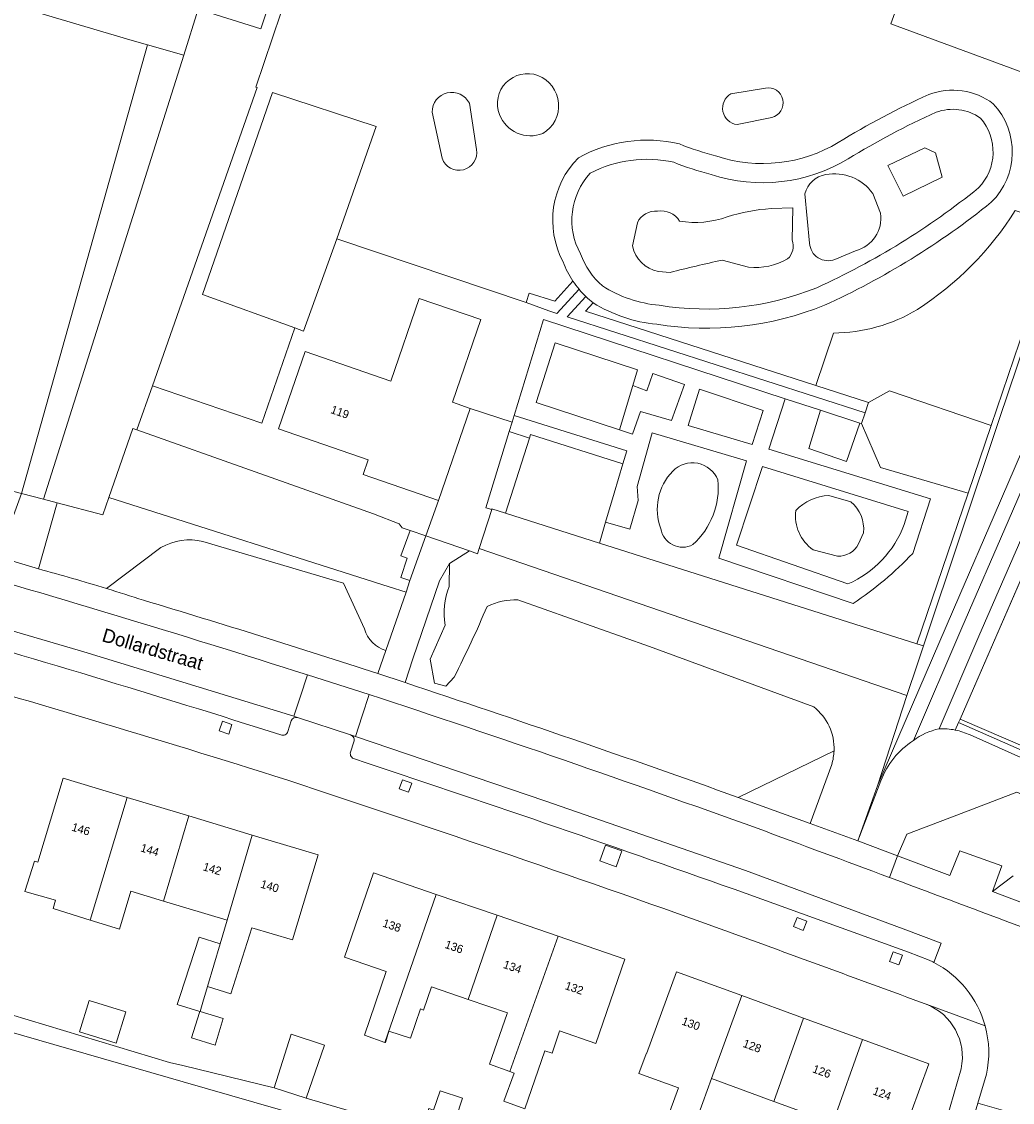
# Model space of a CAD drawing. Header units: metres. Extents: x 151448 to 154749, y 463108 to 465296.
# Tile 244 of 256: x 153562 to 153652, y 463759 to 463858. Entities that reach past the tile are written whole.
import ezdxf
from ezdxf.enums import TextEntityAlignment as Align

# ---------------------------------------------------------------- set-up
doc = ezdxf.new("R2010")
doc.units = ezdxf.units.M
for name, color, linetype, lineweight in [('B-PV-GR-BEPLANTING_CULTUUR_BODEMBEDEKKER-GV', 253, 'Continuous', 9), ('B-PV-GR-BEPLANTING_CULTUUR_BOSPLANTSOEN-GV', 253, 'Continuous', 9), ('B-PV-GR-BEPLANTING_CULTUUR_HEESTERS-GV', 253, 'Continuous', 9), ('B-PV-GR-GROENVOORZIENING-GV', 253, 'Continuous', 9), ('B-PV-GR-HAAG-GV', 253, 'Continuous', 9), ('B-PV-IE-TERREINAFSCHEIDING_KUNSTMATIG_HEKWERK-G', 253, 'Continuous', 9), ('B-PV-OG-BEBOUWING-GV', 1, 'Continuous', 9), ('B-PV-OG-BEBOUWING-T18', 2, 'Continuous', 9), ('B-PV-OG-TERREIN_BEGROEID-GV', 253, 'Continuous', 9), ('B-PV-OG-TERREIN_ERF-GV', 253, 'Continuous', 9), ('B-PV-OG-TERREIN_ONBEGROEID_ZAND-GV', 253, 'Continuous', 9), ('B-PV-OG-TOPOGRAFIE-T18', 2, 'Continuous', 9), ('B-PV-VH-GESLOTENVERHARDING_ASFALT-GV', 253, 'Continuous', 9), ('B-PV-VH-GESLOTENVERHARDING_KUNSTSTOF-GV', 253, 'Continuous', 9), ('B-PV-VH-HALFVERHARDING_GRIND-GV', 253, 'Continuous', 9), ('B-PV-VH-ONVERHARD_ZAND-GV', 253, 'Continuous', 9), ('B-PV-VH-OPENVERHARDING_BETONSTRAATSTEEN-GV', 253, 'Continuous', 9), ('B-PV-VH-OPENVERHARDING_TEGEL-GV', 253, 'Continuous', 9)]:
    doc.layers.add(name, color=color, linetype=linetype, lineweight=lineweight)
doc.styles.add('Drong', font='txt', dxfattribs={"height": 1.8})

msp = doc.modelspace()

# ---------------------------------------------------------------- linework, layer by layer
at = {"layer": 'B-PV-GR-BEPLANTING_CULTUUR_BODEMBEDEKKER-GV', "flags": 128}
for points in [[(153595.143, 463800.332), (153596.973, 463805.65), (153595.433, 463806.141), (153569.843, 463814.305), (153569.29, 463812.704), (153565.13, 463813.817), (153563.406, 463807.777)], [(153578.423, 463810.29), (153591.265, 463806.475), (153593.17, 463802.292)], [(153569.608, 463805.984), (153574.585, 463809.729)]]:
    msp.add_lwpolyline(points, dxfattribs=at)
at = {"layer": 'B-PV-GR-BEPLANTING_CULTUUR_BODEMBEDEKKER-GV'}
for points in [[(153574.585, 463809.729, -0.184745), (153578.423, 463810.29)], [(153563.406, 463807.777, -0.007596), (153569.608, 463805.984)], [(153593.17, 463802.292, 0.259091), (153595.143, 463800.332)]]:
    msp.add_lwpolyline(points, format="xyb", dxfattribs=at)
at = {"layer": 'B-PV-GR-BEPLANTING_CULTUUR_BOSPLANTSOEN-GV', "flags": 128}
for points in [[(153583.701, 463857.092), (153577.997, 463858.893), (153576.673, 463854.695), (153563.881, 463814.139), (153565.13, 463813.817), (153569.29, 463812.704), (153569.843, 463814.305), (153572.017, 463820.601), (153572.406, 463820.463), (153573.828, 463824.504), (153583.39, 463851.741), (153583.259, 463851.785), (153593.143, 463881.108), (153593.872, 463883.269), (153595.121, 463886.974), (153594.075, 463887.336), (153586.986, 463866.672), (153584.642, 463859.838)], [(153596.973, 463805.65), (153597.335, 463806.703), (153596.484, 463806.995), (153597.067, 463808.767), (153596.497, 463808.954), (153597.339, 463811.271), (153596.608, 463811.522), (153596.351, 463811.875), (153593.997, 463812.812), (153572.406, 463820.463), (153572.017, 463820.601), (153569.843, 463814.305), (153595.433, 463806.141)], [(153642.696, 463796.206), (153643.663, 463799.1), (153644.217, 463800.753), (153643.621, 463800.941), (153614.626, 463810.138), (153606.065, 463812.853), (153604.814, 463813.25), (153604.793, 463813.184), (153603.652, 463809.624)]]:
    msp.add_lwpolyline(points, close=True, dxfattribs=at)
for points in [[(153634.379, 463824.528), (153639.191, 463822.976), (153641.11, 463824.038), (153650.406, 463820.873), (153656.627, 463839.148), (153652.606, 463840.517)], [(153635.997, 463829.317), (153634.379, 463824.528)]]:
    msp.add_lwpolyline(points, dxfattribs=at)
at = {"layer": 'B-PV-GR-BEPLANTING_CULTUUR_BOSPLANTSOEN-GV'}
for points in [[(153652.606, 463840.517, -0.109406), (153643.67, 463831.465)], [(153643.67, 463831.465, -0.135052), (153635.997, 463829.317)]]:
    msp.add_lwpolyline(points, format="xyb", dxfattribs=at)
at = {"layer": 'B-PV-GR-BEPLANTING_CULTUUR_HEESTERS-GV', "flags": 128}
for points in [[(153573.38, 463855.632), (153576.673, 463854.695), (153577.997, 463858.893), (153583.701, 463857.092), (153584.642, 463859.838), (153581.884, 463860.835), (153584.256, 463867.4), (153575.589, 463869.711), (153562.921, 463873.179), (153561.008, 463866.667), (153559.125, 463860.411), (153558.976, 463859.917), (153571.971, 463856.032)], [(153608.233, 463819.729), (153606.392, 463820.319), (153604.251, 463813.356), (153604.793, 463813.184), (153604.814, 463813.25), (153606.065, 463812.853)]]:
    msp.add_lwpolyline(points, close=True, dxfattribs=at)
for points in [[(153640.047, 463788.035), (153642.696, 463796.206), (153603.652, 463809.624), (153603.504, 463809.162), (153602.762, 463809.416), (153600.94, 463808.281), (153600.916, 463806.162)], [(153607.197, 463804.961), (153619.196, 463800.697), (153634.198, 463795.166)], [(153600.539, 463802.644), (153599.171, 463799.525), (153599.568, 463797.331), (153600.603, 463797.067), (153601.364, 463797.895)], [(153636.061, 463791.167), (153627.305, 463786.9), (153633.886, 463784.514)], [(153635.84, 463789.914), (153633.886, 463784.514), (153638.216, 463782.928), (153640.047, 463788.035)], [(153633.886, 463784.514), (153635.84, 463789.914)], [(153667.31, 463781.021), (153666.57, 463781.34), (153652.763, 463787.373), (153647.27, 463785.294), (153642.716, 463783.541), (153641.845, 463781.552), (153646.636, 463779.784), (153647.533, 463782.013), (153651.374, 463780.639), (153650.518, 463778.313), (153652.406, 463779.741)]]:
    msp.add_lwpolyline(points, dxfattribs=at)
at = {"layer": 'B-PV-GR-BEPLANTING_CULTUUR_HEESTERS-GV'}
for points in [[(153600.916, 463806.162, 0.137301), (153600.539, 463802.644)], [(153601.364, 463797.895, 0.019144), (153604.373, 463804.354)], [(153604.373, 463804.354, -0.114418), (153607.197, 463804.961)], [(153634.198, 463795.166, -0.243709), (153636.061, 463791.167)], [(153636.061, 463791.167, -0.06629), (153635.84, 463789.914)], [(153635.84, 463789.914, 0.06629), (153636.061, 463791.167)]]:
    msp.add_lwpolyline(points, format="xyb", dxfattribs=at)
at = {"layer": 'B-PV-GR-GROENVOORZIENING-GV', "flags": 128}
for points in [[(153603.377, 463906.339), (153600.889, 463907.2), (153594.075, 463887.336), (153595.121, 463886.974), (153601.51, 463905.928), (153645.154, 463890.761), (153652.352, 463888.26), (153671.124, 463881.736), (153660.478, 463850.461), (153656.627, 463839.148), (153650.406, 463820.873), (153648.298, 463814.681), (153643.621, 463800.941), (153644.217, 463800.753), (153651.142, 463821.423), (153656.999, 463838.842), (153666.07, 463865.17), (153671.924, 463882.659), (153652.862, 463889.217)], [(153580.795, 463792.689), (153581.078, 463793.572), (153580.2, 463793.854), (153579.917, 463792.971)], [(153597.505, 463788.202), (153596.646, 463788.516), (153596.343, 463787.687), (153597.202, 463787.373)], [(153616.664, 463782.017), (153615.174, 463782.547), (153614.656, 463781.095), (153616.148, 463780.566)], [(153633.559, 463775.59), (153632.69, 463775.936), (153632.358, 463775.105), (153633.227, 463774.758)], [(153642.304, 463772.48), (153641.45, 463772.791), (153641.129, 463771.914), (153641.984, 463771.602)]]:
    msp.add_lwpolyline(points, close=True, dxfattribs=at)
for points in [[(153612.219, 463834.053), (153610.553, 463832.215), (153608.209, 463832.971), (153607.929, 463832.104), (153610.006, 463831.341), (153610.756, 463831.099), (153612.769, 463833.321)], [(153613.386, 463832.661), (153611.695, 463830.796), (153638.884, 463822.024), (153639.191, 463822.976)], [(153639.191, 463822.976), (153634.379, 463824.528), (153613.372, 463831.305), (153614.067, 463832.072)], [(153648.476, 463792.606), (153657.136, 463788.741), (153667.827, 463784.114), (153668.367, 463785.333), (153675.434, 463801.539), (153675.503, 463801.698), (153674.551, 463802.117), (153667.399, 463785.508), (153664.46, 463786.774), (153647.561, 463794.051)], [(153647.561, 463794.051), (153647.425, 463793.737), (153647.128, 463793.055)]]:
    msp.add_lwpolyline(points, dxfattribs=at)
at = {"layer": 'B-PV-GR-GROENVOORZIENING-GV'}
for points in [[(153612.769, 463833.321, -0.026648), (153612.219, 463834.053)], [(153614.067, 463832.072, -0.026632), (153613.386, 463832.661)], [(153647.128, 463793.055, -0.061651), (153648.476, 463792.606)]]:
    msp.add_lwpolyline(points, format="xyb", dxfattribs=at)
at = {"layer": 'B-PV-GR-HAAG-GV', "flags": 128}
msp.add_lwpolyline([(153603.377, 463906.339), (153600.889, 463907.2), (153594.075, 463887.336), (153595.121, 463886.974), (153601.51, 463905.928), (153645.154, 463890.761), (153652.352, 463888.26), (153671.124, 463881.736), (153660.478, 463850.461), (153656.627, 463839.148), (153650.406, 463820.873), (153648.298, 463814.681), (153643.621, 463800.941), (153644.217, 463800.753), (153651.142, 463821.423), (153656.999, 463838.842), (153666.07, 463865.17), (153671.924, 463882.659), (153652.862, 463889.217)], close=True, dxfattribs=at)
for points in [[(153612.219, 463834.053), (153610.553, 463832.215), (153608.209, 463832.971), (153607.929, 463832.104), (153610.006, 463831.341), (153610.756, 463831.099), (153612.769, 463833.321)], [(153613.386, 463832.661), (153611.695, 463830.796), (153638.884, 463822.024), (153639.191, 463822.976), (153634.379, 463824.528)], [(153634.379, 463824.528), (153613.372, 463831.305), (153614.067, 463832.072)], [(153675.434, 463801.539), (153675.503, 463801.698), (153674.551, 463802.117), (153667.399, 463785.508), (153664.46, 463786.774), (153647.561, 463794.051), (153647.425, 463793.737), (153647.128, 463793.055)], [(153648.476, 463792.606), (153657.136, 463788.741), (153667.827, 463784.114), (153668.367, 463785.333), (153675.434, 463801.539)]]:
    msp.add_lwpolyline(points, dxfattribs=at)
at = {"layer": 'B-PV-GR-HAAG-GV'}
for points in [[(153612.769, 463833.321, -0.026648), (153612.219, 463834.053)], [(153614.067, 463832.072, -0.026632), (153613.386, 463832.661)], [(153647.128, 463793.055, -0.061651), (153648.476, 463792.606)]]:
    msp.add_lwpolyline(points, format="xyb", dxfattribs=at)
at = {"layer": 'B-PV-IE-TERREINAFSCHEIDING_KUNSTMATIG_HEKWERK-G', "flags": 128}
for points in [[(153660.478, 463850.461), (153641.256, 463857.564), (153652.352, 463888.26)], [(153593.872, 463883.269), (153593.143, 463881.108), (153583.259, 463851.785), (153583.39, 463851.741), (153573.828, 463824.504)], [(153650.406, 463820.873), (153656.627, 463839.148)], [(153662.849, 463829.195), (153647.561, 463794.051)], [(153573.828, 463824.504), (153572.406, 463820.463)], [(153569.843, 463814.305), (153572.017, 463820.601), (153572.406, 463820.463)], [(153572.406, 463820.463), (153593.997, 463812.812), (153596.351, 463811.875), (153596.608, 463811.522), (153597.339, 463811.271)], [(153648.298, 463814.681), (153650.406, 463820.873)], [(153561.866, 463814.658), (153563.881, 463814.139)], [(153563.881, 463814.139), (153565.13, 463813.817)], [(153565.13, 463813.817), (153569.29, 463812.704), (153569.843, 463814.305)], [(153643.621, 463800.941), (153648.298, 463814.681)], [(153603.652, 463809.624), (153604.793, 463813.184)], [(153604.793, 463813.184), (153604.814, 463813.25), (153606.065, 463812.853)], [(153606.065, 463812.853), (153614.626, 463810.138)], [(153597.339, 463811.271), (153598.777, 463810.779)], [(153598.777, 463810.779), (153602.762, 463809.416)], [(153602.762, 463809.416), (153603.504, 463809.162), (153603.652, 463809.624)], [(153614.626, 463810.138), (153643.621, 463800.941)], [(153642.696, 463796.206), (153643.663, 463799.1)], [(153638.216, 463782.928), (153640.047, 463788.035), (153642.696, 463796.206)], [(153647.425, 463793.737), (153664.267, 463786.331)], [(153650.518, 463778.313), (153651.374, 463780.639), (153647.533, 463782.013), (153646.636, 463779.784)]]:
    msp.add_lwpolyline(points, dxfattribs=at)
at = {"layer": 'B-PV-OG-BEBOUWING-GV', "flags": 128}
for points in [[(153599.952, 463814.023), (153602.842, 463822.437), (153601.213, 463822.996), (153603.807, 463830.549), (153598.172, 463832.485), (153595.577, 463824.929), (153587.754, 463827.616), (153585.332, 463820.562), (153593.52, 463817.75), (153593.054, 463816.393)], [(153568.124, 463775.695), (153571.512, 463786.906), (153565.671, 463788.668), (153563.354, 463780.988), (153563.041, 463781.077), (153562.176, 463778.294), (153564.959, 463777.509), (153564.743, 463776.753)], [(153568.124, 463775.695), (153570.797, 463774.86), (153571.837, 463778.34), (153574.828, 463777.438), (153577.144, 463785.206), (153571.512, 463786.906)], [(153580.631, 463775.687), (153582.919, 463783.464), (153577.144, 463785.206), (153574.828, 463777.438)], [(153579.998, 463773.537), (153578.853, 463769.645), (153580.969, 463768.97), (153582.895, 463775.004), (153586.608, 463773.883), (153588.95, 463781.644), (153582.919, 463783.464), (153580.631, 463775.687)], [(153595.025, 463764.528), (153599.73, 463778.046), (153594.01, 463780.01), (153591.368, 463772.314), (153595.153, 463771.014), (153593.172, 463765.181)], [(153599.73, 463778.046), (153595.025, 463764.528), (153595.091, 463764.505), (153595.415, 463765.559), (153597.388, 463764.91), (153598.307, 463767.586), (153598.578, 463767.477), (153599.308, 463769.588), (153602.65, 463768.44), (153605.308, 463776.131)], [(153602.65, 463768.44), (153606.224, 463767.213), (153606.21, 463767.175), (153604.588, 463762.527), (153606.457, 463761.859), (153610.851, 463774.228), (153605.308, 463776.131)], [(153578.853, 463769.645), (153579.998, 463773.537), (153578.096, 463774.129), (153576.359, 463768.815), (153576.084, 463767.973), (153578.158, 463767.35), (153578.177, 463767.344), (153578.427, 463768.196)], [(153610.851, 463774.228), (153606.457, 463761.859), (153606.858, 463761.715), (153605.916, 463759.145), (153607.813, 463758.449), (153609.642, 463763.742), (153610.318, 463763.553), (153610.967, 463765.471), (153611.002, 463765.573), (153614.306, 463764.438), (153616.949, 463772.135)], [(153623.103, 463756.343), (153624.075, 463759.022), (153624.872, 463761.218), (153627.626, 463768.804), (153621.672, 463770.977), (153618.934, 463763.475), (153618.896, 463763.489), (153618.236, 463761.68), (153621.845, 463760.363), (153619.732, 463754.574), (153622.141, 463753.694)], [(153624.872, 463761.218), (153630.564, 463759.14), (153633.266, 463766.745), (153627.626, 463768.804)], [(153568.052, 463768.347), (153567.166, 463765.481), (153570.509, 463764.446), (153571.396, 463767.312)], [(153578.177, 463767.344), (153578.158, 463767.35), (153578.127, 463767.251), (153577.376, 463764.939), (153579.555, 463764.284), (153580.284, 463766.711)], [(153635.211, 463755.128), (153635.959, 463757.171), (153638.652, 463764.779), (153633.266, 463766.745), (153630.564, 463759.14), (153633.987, 463757.89), (153633.94, 463757.762), (153633.183, 463755.87)], [(153587.855, 463759.426), (153589.529, 463764.285), (153586.469, 463765.263), (153584.934, 463760.382)], [(153638.652, 463764.779), (153635.959, 463757.171), (153635.211, 463755.128), (153635.316, 463755.089), (153634.01, 463751.512), (153636.518, 463750.596), (153637.849, 463754.241), (153641.23, 463753.006), (153642.029, 463755.195), (153642.748, 463754.932), (153643.797, 463757.807), (153643.079, 463758.069), (153644.72, 463762.564)], [(153600.878, 463755.638), (153602.141, 463759.425), (153600.087, 463760.101), (153599.477, 463758.336), (153599.059, 463758.48), (153598.453, 463756.348), (153598.762, 463756.264), (153599.085, 463756.16), (153600.864, 463755.596)]]:
    msp.add_lwpolyline(points, close=True, dxfattribs=at)
at = {"layer": 'B-PV-OG-TERREIN_BEGROEID-GV', "flags": 128}
for points in [[(153652.606, 463840.517), (153656.627, 463839.148), (153660.478, 463850.461), (153641.256, 463857.564), (153652.352, 463888.26), (153645.154, 463890.761), (153641.882, 463881.137), (153638.902, 463872.374), (153626.621, 463876.163), (153625.134, 463871.806), (153622.777, 463864.895)], [(153682.287, 463884.96), (153681.898, 463885.095), (153650.665, 463812.661), (153647.53, 463805.391), (153640.047, 463788.035), (153638.216, 463782.928), (153640.336, 463788.415)], [(153595.622, 463882.678), (153593.872, 463883.269), (153593.143, 463881.108), (153583.259, 463851.785), (153583.39, 463851.741), (153573.828, 463824.504), (153583.802, 463821.081), (153586.829, 463829.797), (153578.389, 463832.823), (153584.788, 463851.284), (153594.242, 463848.195), (153590.645, 463837.924), (153607.929, 463832.104)], [(153643.3, 463792.088), (153647.718, 463802.388), (153651.958, 463812.128), (153651.96, 463812.133), (153680.149, 463877.304), (153682.875, 463883.461)], [(153672.155, 463850.517), (153672.564, 463851.467), (153672.385, 463851.547), (153673.845, 463854.952), (153674.031, 463854.871), (153685.679, 463881.898), (153684.291, 463882.494), (153681.686, 463876.653), (153663.54, 463834.377), (153649.278, 463801.636), (153645.652, 463793.164)], [(153626.633, 463851.166), (153629.788, 463851.692)], [(153602.759, 463850.298), (153603.406, 463846.088)], [(153647.128, 463793.055), (153647.425, 463793.737), (153647.561, 463794.051), (153662.181, 463827.66), (153662.849, 463829.195), (153670.039, 463845.607), (153669.897, 463845.709), (153671.952, 463850.601), (153672.155, 463850.517)], [(153600.276, 463845.279), (153599.358, 463849.489)], [(153630.372, 463849.004), (153627.218, 463848.361)], [(153633.831, 463837.52), (153633.4, 463842.019)], [(153639.589, 463842.054), (153640.309, 463840.255)], [(153630.305, 463840.687), (153632.284, 463840.759), (153632.248, 463837.808)], [(153617.638, 463837.268), (153618.106, 463839.392)], [(153638.006, 463836.837), (153636.134, 463836.045)], [(153628.254, 463835.325), (153625.843, 463835.973)], [(153621.092, 463834.857), (153620.013, 463834.929)], [(153607.929, 463832.104), (153608.209, 463832.971), (153610.553, 463832.215), (153612.219, 463834.053)], [(153614.067, 463832.072), (153613.372, 463831.305), (153634.379, 463824.528), (153635.997, 463829.317)], [(153638.568, 463821.044), (153638.415, 463821.094), (153637.202, 463817.59), (153633.753, 463818.785), (153634.829, 463822.26), (153631.58, 463823.317), (153630.107, 463818.712), (153644.858, 463814.177), (153643.239, 463809.181)], [(153637.816, 463804.612), (153625.537, 463808.761), (153628.049, 463817.644), (153619.442, 463820.212), (153618.081, 463815.302), (153618.179, 463814.026), (153617.396, 463811.39), (153615.191, 463812.044), (153614.626, 463810.138), (153643.621, 463800.941), (153648.298, 463814.681), (153640.296, 463817.05), (153638.568, 463821.044)], [(153642.468, 463811.834), (153642.82, 463813.014), (153629.516, 463817.126), (153627.158, 463809.932), (153637.329, 463806.399)], [(153635.583, 463814.475), (153637.6, 463813.914)], [(153593.17, 463802.292), (153591.265, 463806.475), (153578.423, 463810.29)], [(153638.752, 463811.082), (153638.288, 463810.057)], [(153574.585, 463809.729), (153569.608, 463805.984)], [(153636.367, 463808.937), (153634.143, 463809.513)], [(153600.916, 463806.162), (153600.94, 463808.281), (153600.041, 463806.679), (153597.6, 463799.567), (153596.884, 463797.383)], [(153634.198, 463795.166), (153619.196, 463800.697), (153607.197, 463804.961)], [(153601.364, 463797.895), (153600.603, 463797.067), (153599.568, 463797.331), (153599.171, 463799.525), (153600.539, 463802.644)], [(153594.406, 463798.211), (153595.143, 463800.332)], [(153627.305, 463786.9), (153636.061, 463791.167)], [(153652.406, 463779.741), (153650.518, 463778.313), (153657.191, 463775.793)]]:
    msp.add_lwpolyline(points, dxfattribs=at)
for points in [[(153643.663, 463799.1), (153642.696, 463796.206), (153640.047, 463788.035), (153647.53, 463805.391), (153650.665, 463812.661), (153681.898, 463885.095), (153673.76, 463887.925), (153671.924, 463882.659), (153666.07, 463865.17), (153656.999, 463838.842), (153651.142, 463821.423), (153644.217, 463800.753)], [(153642.36, 463841.803), (153640.957, 463844.609), (153644.339, 463846.229), (153645.311, 463845.761), (153645.923, 463843.566)], [(153616.458, 463820.463), (153617.651, 463820.07), (153618.377, 463822.144), (153621.224, 463821.318), (153622.393, 463824.602), (153619.512, 463825.633), (153618.953, 463824.049), (153617.676, 463824.513)], [(153628.571, 463819.147), (153629.579, 463822.255), (153623.785, 463824.2), (153622.737, 463820.884)]]:
    msp.add_lwpolyline(points, close=True, dxfattribs=at)
at = {"layer": 'B-PV-OG-TERREIN_BEGROEID-GV'}
for points in [[(153605.511, 463849.273, -0.648987), (153609.02, 463852.835)], [(153609.02, 463852.835, -0.629593), (153609.452, 463847.546)], [(153629.788, 463851.692, -0.97019), (153630.372, 463849.004)], [(153599.358, 463849.489, -0.800042), (153602.759, 463850.298)], [(153627.218, 463848.361, -0.721831), (153626.633, 463851.166)], [(153636.448, 463846.731, -0.03106), (153644.698, 463851.095)], [(153644.698, 463851.095, -0.258947), (153650.602, 463850.256)], [(153649.423, 463848.95, 0.246821), (153645.368, 463849.477)], [(153650.602, 463850.256, -0.405316), (153650.413, 463841.263)], [(153609.452, 463847.546, -0.419496), (153605.511, 463849.273)], [(153645.368, 463849.477, 0.0307), (153637.358, 463845.237)], [(153649.24, 463842.565, 0.390757), (153649.423, 463848.95)], [(153612.722, 463845.332, -0.185353), (153621.936, 463846.59)], [(153625.34, 463845.468, 0.219578), (153636.448, 463846.731)], [(153603.406, 463846.088, -0.926253), (153600.276, 463845.279)], [(153621.936, 463846.59, 0.031058), (153625.34, 463845.468)], [(153611.312, 463835.815, -0.32908), (153612.722, 463845.332)], [(153621.414, 463844.915, 0.176562), (153613.792, 463843.919)], [(153624.844, 463843.789, -0.029782), (153621.414, 463844.915)], [(153637.358, 463845.237, -0.218806), (153624.844, 463843.789)], [(153613.792, 463843.919, 0.323027), (153612.909, 463836.542)], [(153633.4, 463842.019, -0.314428), (153635.307, 463843.782)], [(153635.307, 463843.782, -0.297916), (153639.589, 463842.054)], [(153634.484, 463833.458, 0.062818), (153649.24, 463842.565)], [(153650.413, 463841.263, -0.063397), (153635.174, 463831.849)], [(153618.106, 463839.392, -0.327847), (153619.941, 463840.435)], [(153619.941, 463840.435, -0.311386), (153621.956, 463839.535)], [(153621.956, 463839.535, 0.126776), (153626.31, 463839.931)], [(153626.31, 463839.931, -0.059089), (153630.305, 463840.687)], [(153640.309, 463840.255, -0.3858), (153638.006, 463836.837)], [(153643.67, 463831.465, 0.109406), (153652.606, 463840.517)], [(153620.013, 463834.929, -0.297835), (153617.638, 463837.268)], [(153632.248, 463837.808, -0.28842), (153631.816, 463836.081)], [(153636.134, 463836.045, -0.516181), (153633.831, 463837.52)], [(153612.909, 463836.542, 0.124815), (153614.9, 463833.615)], [(153625.843, 463835.973, 0.008002), (153621.092, 463834.857)], [(153631.816, 463836.081, -0.149302), (153628.254, 463835.325)], [(153612.219, 463834.053, -0.058221), (153611.312, 463835.815)], [(153614.9, 463833.615, 0.118314), (153620.083, 463831.854)], [(153620.083, 463831.854, 0.136381), (153634.484, 463833.458)], [(153619.861, 463830.117, -0.114754), (153614.067, 463832.072)], [(153635.174, 463831.849, -0.136088), (153619.861, 463830.117)], [(153635.997, 463829.317, 0.135052), (153643.67, 463831.465)], [(153621.325, 463816.698, -0.541446), (153625.453, 463815.901)], [(153620.246, 463811.444, -0.293283), (153621.325, 463816.698)], [(153625.453, 463815.901, -0.23759), (153623.155, 463809.99)], [(153632.558, 463813.098, -0.198605), (153635.583, 463814.475)], [(153637.6, 463813.914, -0.242349), (153638.752, 463811.082)], [(153634.143, 463809.513, -0.274706), (153632.558, 463813.098)], [(153623.155, 463809.99, -0.516364), (153620.246, 463811.444)], [(153637.329, 463806.399, 0.202378), (153642.468, 463811.834)], [(153578.423, 463810.29, 0.184745), (153574.585, 463809.729)], [(153638.288, 463810.057, -0.300887), (153636.367, 463808.937)], [(153643.239, 463809.181, -0.054224), (153637.816, 463804.612)], [(153569.608, 463805.984, -0.003818), (153573.006, 463804.913)], [(153600.539, 463802.644, -0.137301), (153600.916, 463806.162)], [(153573.006, 463804.913, -0.006262), (153594.406, 463798.211)], [(153604.373, 463804.354, -0.019144), (153601.364, 463797.895)], [(153607.197, 463804.961, 0.114418), (153604.373, 463804.354)], [(153595.143, 463800.332, -0.259091), (153593.17, 463802.292)], [(153596.884, 463797.383, -0.006466), (153627.305, 463786.9)], [(153636.061, 463791.167, 0.243709), (153634.198, 463795.166)], [(153645.652, 463793.164, -0.066576), (153647.128, 463793.055)], [(153640.336, 463788.415, -0.161675), (153643.3, 463792.088)]]:
    msp.add_lwpolyline(points, format="xyb", dxfattribs=at)
at = {"layer": 'B-PV-OG-TERREIN_ERF-GV', "flags": 128}
for points in [[(153652.352, 463888.26), (153641.256, 463857.564), (153660.478, 463850.461), (153671.124, 463881.736)], [(153551.048, 463862.625), (153534.544, 463867.149), (153536.184, 463873.129), (153552.688, 463868.604), (153552.777, 463868.928), (153503.736, 463882.125), (153501.108, 463872.764), (153491.324, 463838.573), (153490.182, 463834.584), (153490.183, 463834.584), (153493.125, 463833.753), (153504.597, 463830.517), (153525.956, 463824.703), (153551.497, 463817.372), (153561.866, 463814.658), (153573.38, 463855.632), (153571.971, 463856.032), (153558.976, 463859.917), (153559.125, 463860.411)], [(153574.828, 463777.438), (153571.837, 463778.34), (153570.797, 463774.86), (153568.124, 463775.695), (153564.743, 463776.753), (153564.959, 463777.509), (153562.176, 463778.294), (153563.041, 463781.077), (153563.354, 463780.988), (153565.671, 463788.668), (153571.512, 463786.906), (153577.144, 463785.206), (153582.919, 463783.464), (153588.95, 463781.644), (153586.608, 463773.883), (153582.895, 463775.004), (153580.969, 463768.97), (153578.853, 463769.645), (153578.427, 463768.196), (153578.177, 463767.344), (153580.284, 463766.711), (153579.555, 463764.284), (153577.376, 463764.939), (153578.127, 463767.251), (153578.158, 463767.35), (153576.084, 463767.973), (153576.359, 463768.815), (153578.096, 463774.129), (153579.998, 463773.537), (153580.631, 463775.687)], [(153599.73, 463778.046), (153605.308, 463776.131), (153610.851, 463774.228), (153616.949, 463772.135), (153614.306, 463764.438), (153611.002, 463765.573), (153610.967, 463765.471), (153610.318, 463763.553), (153609.642, 463763.742), (153607.813, 463758.449), (153605.916, 463759.145), (153606.858, 463761.715), (153606.457, 463761.859), (153604.588, 463762.527), (153606.21, 463767.175), (153606.224, 463767.213), (153602.65, 463768.44), (153599.308, 463769.588), (153598.578, 463767.477), (153598.307, 463767.586), (153597.388, 463764.91), (153595.415, 463765.559), (153595.091, 463764.505), (153595.025, 463764.528), (153593.172, 463765.181), (153595.153, 463771.014), (153591.368, 463772.314), (153594.01, 463780.01)], [(153568.052, 463768.347), (153571.396, 463767.312), (153570.509, 463764.446), (153567.166, 463765.481)]]:
    msp.add_lwpolyline(points, close=True, dxfattribs=at)
at = {"layer": 'B-PV-OG-TERREIN_ERF-GV'}
for points in [[(153584.89, 463788.884, 0.006822), (153549.294, 463799.525)], [(153625.573, 463774.939, 0.006809), (153584.89, 463788.884)], [(153644.463, 463768.018, 0.000394), (153625.573, 463774.939)], [(153647.661, 463762.122, 0.368635), (153644.463, 463768.018)]]:
    msp.add_lwpolyline(points, format="xyb", dxfattribs=at)
at = {"layer": 'B-PV-OG-TERREIN_ERF-GV', "flags": 128}
for points in [[(153594.198, 463757.581), (153587.855, 463759.426), (153584.934, 463760.382), (153576.579, 463762.424), (153575.369, 463762.69), (153559.198, 463767.565), (153555.738, 463768.532), (153552.936, 463769.315), (153538.26, 463773.482), (153534.922, 463774.441), (153531.991, 463775.284), (153525.709, 463777.033), (153525.701, 463777.006), (153520.28, 463778.415), (153520.249, 463778.423), (153520.214, 463778.544), (153514.343, 463780.158), (153509.342, 463781.614), (153505.891, 463782.544), (153503.162, 463783.279), (153458.278, 463796.031)], [(153457.894, 463794.57), (153498.18, 463783.337), (153500.382, 463782.73), (153506.184, 463781.288), (153513.268, 463779.106), (153534.255, 463773.243), (153543.414, 463770.747), (153545.172, 463770.291), (153552.351, 463767.915), (153554.55, 463767.284), (153576.631, 463760.93), (153624.007, 463747.297)], [(153624.007, 463747.297), (153576.631, 463760.93), (153554.55, 463767.284), (153552.351, 463767.915), (153545.172, 463770.291), (153543.414, 463770.747), (153534.255, 463773.243), (153513.268, 463779.106)], [(153619.732, 463754.574), (153621.845, 463760.363), (153618.236, 463761.68), (153618.896, 463763.489), (153618.934, 463763.475), (153621.672, 463770.977), (153627.626, 463768.804), (153633.266, 463766.745), (153638.652, 463764.779), (153644.72, 463762.564), (153643.079, 463758.069)], [(153559.198, 463767.565), (153575.369, 463762.69), (153576.579, 463762.424), (153584.934, 463760.382)], [(153584.934, 463760.382), (153586.469, 463765.263), (153589.529, 463764.285), (153587.855, 463759.426), (153594.198, 463757.581), (153598.453, 463756.348), (153599.059, 463758.48), (153599.477, 463758.336), (153600.087, 463760.101), (153602.141, 463759.425), (153600.878, 463755.638), (153604.268, 463754.652), (153605.292, 463757.444), (153607.221, 463756.737), (153606.297, 463754.062), (153633.686, 463746.088), (153634.587, 463749.207), (153640.582, 463747.476), (153639.681, 463744.356), (153642.316, 463743.604), (153647.661, 463762.122)], [(153633.987, 463757.89), (153630.564, 463759.14), (153624.872, 463761.218), (153624.075, 463759.022)]]:
    msp.add_lwpolyline(points, dxfattribs=at)
at = {"layer": 'B-PV-OG-TERREIN_ONBEGROEID_ZAND-GV'}
for points in [[(153609.02, 463852.835, 0.648987), (153605.511, 463849.273)], [(153609.452, 463847.546, 0.629593), (153609.02, 463852.835)], [(153630.372, 463849.004, 0.97019), (153629.788, 463851.692)], [(153602.759, 463850.298, 0.800042), (153599.358, 463849.489)], [(153626.633, 463851.166, 0.721831), (153627.218, 463848.361)], [(153605.511, 463849.273, 0.419496), (153609.452, 463847.546)], [(153600.276, 463845.279, 0.926253), (153603.406, 463846.088)], [(153635.307, 463843.782, 0.314428), (153633.4, 463842.019)], [(153639.589, 463842.054, 0.297916), (153635.307, 463843.782)], [(153619.941, 463840.435, 0.327847), (153618.106, 463839.392)], [(153621.956, 463839.535, 0.311386), (153619.941, 463840.435)], [(153626.31, 463839.931, -0.126776), (153621.956, 463839.535)], [(153630.305, 463840.687, 0.059089), (153626.31, 463839.931)], [(153638.006, 463836.837, 0.3858), (153640.309, 463840.255)], [(153617.638, 463837.268, 0.297835), (153620.013, 463834.929)], [(153631.816, 463836.081, 0.28842), (153632.248, 463837.808)], [(153633.831, 463837.52, 0.516181), (153636.134, 463836.045)], [(153621.092, 463834.857, -0.008002), (153625.843, 463835.973)], [(153628.254, 463835.325, 0.149302), (153631.816, 463836.081)], [(153625.453, 463815.901, 0.541446), (153621.325, 463816.698)], [(153621.325, 463816.698, 0.293283), (153620.246, 463811.444)], [(153623.155, 463809.99, 0.23759), (153625.453, 463815.901)], [(153635.583, 463814.475, 0.198605), (153632.558, 463813.098)], [(153638.752, 463811.082, 0.242349), (153637.6, 463813.914)], [(153632.558, 463813.098, 0.274706), (153634.143, 463809.513)], [(153620.246, 463811.444, 0.516364), (153623.155, 463809.99)], [(153636.367, 463808.937, 0.300887), (153638.288, 463810.057)]]:
    msp.add_lwpolyline(points, format="xyb", dxfattribs=at)
at = {"layer": 'B-PV-OG-TERREIN_ONBEGROEID_ZAND-GV', "flags": 128}
for points in [[(153629.788, 463851.692), (153626.633, 463851.166)], [(153603.406, 463846.088), (153602.759, 463850.298)], [(153599.358, 463849.489), (153600.276, 463845.279)], [(153627.218, 463848.361), (153630.372, 463849.004)], [(153633.4, 463842.019), (153633.831, 463837.52)], [(153640.309, 463840.255), (153639.589, 463842.054)], [(153632.248, 463837.808), (153632.284, 463840.759), (153630.305, 463840.687)], [(153618.106, 463839.392), (153617.638, 463837.268)], [(153636.134, 463836.045), (153638.006, 463836.837)], [(153625.843, 463835.973), (153628.254, 463835.325)], [(153620.013, 463834.929), (153621.092, 463834.857)], [(153637.6, 463813.914), (153635.583, 463814.475)], [(153638.288, 463810.057), (153638.752, 463811.082)], [(153634.143, 463809.513), (153636.367, 463808.937)]]:
    msp.add_lwpolyline(points, dxfattribs=at)
for points in [[(153642.36, 463841.803), (153645.923, 463843.566), (153645.311, 463845.761), (153644.339, 463846.229), (153640.957, 463844.609)], [(153617.676, 463824.513), (153618.113, 463825.968), (153610.589, 463828.424), (153608.855, 463822.964), (153616.458, 463820.463)], [(153638.415, 463821.094), (153634.829, 463822.26), (153633.753, 463818.785), (153637.202, 463817.59)], [(153615.191, 463812.044), (153615.974, 463814.681), (153616.77, 463817.363), (153608.34, 463820.063), (153608.233, 463819.729), (153606.065, 463812.853), (153614.626, 463810.138)]]:
    msp.add_lwpolyline(points, close=True, dxfattribs=at)
at = {"layer": 'B-PV-VH-GESLOTENVERHARDING_ASFALT-GV', "flags": 128}
for points in [[(153682.875, 463883.461), (153680.149, 463877.304), (153651.96, 463812.133), (153651.958, 463812.128), (153647.718, 463802.388), (153643.3, 463792.088)], [(153645.652, 463793.164), (153649.278, 463801.636), (153663.54, 463834.377), (153681.686, 463876.653), (153684.291, 463882.494)], [(153501.45, 463822.83), (153470.046, 463830.711), (153462.688, 463832.482), (153461.735, 463828.652), (153488.704, 463821.884), (153522.593, 463813.062), (153550.197, 463805.293), (153567.553, 463800.195), (153586.717, 463794.318)], [(153587.077, 463794.195), (153586.717, 463794.318), (153567.553, 463800.195), (153550.197, 463805.293), (153522.593, 463813.062), (153488.704, 463821.884), (153461.735, 463828.652)], [(153586.717, 463794.318), (153587.31, 463796.057), (153587.976, 463798.093)], [(153593.613, 463796.3), (153592.978, 463794.356), (153592.352, 463792.46), (153609.633, 463786.6), (153627.971, 463780.231), (153642.38, 463774.884), (153645.841, 463773.6), (153645.181, 463771.82)], [(153586.186, 463792.922), (153586.48, 463793.884)], [(153645.181, 463771.82), (153645.841, 463773.6), (153642.38, 463774.884), (153627.971, 463780.231), (153609.633, 463786.6), (153592.352, 463792.46), (153591.909, 463792.602)], [(153592.22, 463791.964), (153591.901, 463791.027)], [(153626.922, 463778.51), (153642.865, 463772.759), (153644.742, 463772.034)], [(153649.971, 463761.609), (153649.173, 463758.978), (153652.176, 463758.108), (153654.343, 463757.49)]]:
    msp.add_lwpolyline(points, dxfattribs=at)
msp.add_lwpolyline([(153590.645, 463837.924), (153594.242, 463848.195), (153584.788, 463851.284), (153578.389, 463832.823), (153586.829, 463829.797), (153587.623, 463829.481)], close=True, dxfattribs=at)
at = {"layer": 'B-PV-VH-GESLOTENVERHARDING_ASFALT-GV'}
for points in [[(153644.698, 463851.095, 0.03106), (153636.448, 463846.731)], [(153650.602, 463850.256, 0.258947), (153644.698, 463851.095)], [(153645.368, 463849.477, -0.246821), (153649.423, 463848.95)], [(153650.413, 463841.263, 0.405316), (153650.602, 463850.256)], [(153637.358, 463845.237, -0.0307), (153645.368, 463849.477)], [(153649.423, 463848.95, -0.390757), (153649.24, 463842.565)], [(153621.936, 463846.59, 0.185353), (153612.722, 463845.332)], [(153636.448, 463846.731, -0.219578), (153625.34, 463845.468)], [(153625.34, 463845.468, -0.031058), (153621.936, 463846.59)], [(153612.722, 463845.332, 0.32908), (153611.312, 463835.815)], [(153613.792, 463843.919, -0.176562), (153621.414, 463844.915)], [(153621.414, 463844.915, 0.029782), (153624.844, 463843.789)], [(153624.844, 463843.789, 0.218806), (153637.358, 463845.237)], [(153612.909, 463836.542, -0.323027), (153613.792, 463843.919)], [(153649.24, 463842.565, -0.062818), (153634.484, 463833.458)], [(153635.174, 463831.849, 0.063397), (153650.413, 463841.263)], [(153614.9, 463833.615, -0.124815), (153612.909, 463836.542)], [(153611.312, 463835.815, 0.058221), (153612.219, 463834.053)], [(153612.219, 463834.053, 0.026648), (153612.769, 463833.321)], [(153612.769, 463833.321, 0.025839), (153613.386, 463832.661)], [(153620.083, 463831.854, -0.118314), (153614.9, 463833.615)], [(153634.484, 463833.458, -0.136381), (153620.083, 463831.854)], [(153613.386, 463832.661, 0.026632), (153614.067, 463832.072)], [(153614.067, 463832.072, 0.114754), (153619.861, 463830.117)], [(153619.861, 463830.117, 0.136088), (153635.174, 463831.849)], [(153587.976, 463798.093, 0.0077), (153552.499, 463808.804)], [(153551.087, 463803.01, -0.007489), (153585.545, 463792.616)], [(153629.029, 463784.083, 0.0072), (153593.613, 463796.3)], [(153586.48, 463793.884, -0.396668), (153587.077, 463794.195)], [(153585.545, 463792.616, 0.436414), (153586.186, 463792.922)], [(153591.909, 463792.602, -0.42217), (153592.22, 463791.964)], [(153643.3, 463792.088, -0.11417), (153645.652, 463793.164)], [(153591.901, 463791.027, 0.419986), (153592.26, 463790.41)], [(153592.26, 463790.41, -0.005833), (153626.922, 463778.51)], [(153641.114, 463779.592, 0.00059), (153629.029, 463784.083)], [(153676.207, 463766.378, 0.001636), (153641.114, 463779.592)], [(153644.742, 463772.034, -0.013735), (153645.181, 463771.82)], [(153645.181, 463771.82, -0.208777), (153649.851, 463766.041)], [(153649.851, 463766.041, -0.120936), (153649.971, 463761.609)]]:
    msp.add_lwpolyline(points, format="xyb", dxfattribs=at)
at = {"layer": 'B-PV-VH-GESLOTENVERHARDING_KUNSTSTOF-GV', "flags": 128}
msp.add_lwpolyline([(153679.096, 463820.302), (153662.181, 463827.66), (153647.561, 463794.051), (153664.46, 463786.774)], close=True, dxfattribs=at)
at = {"layer": 'B-PV-VH-HALFVERHARDING_GRIND-GV', "flags": 128}
for points in [[(153643.239, 463809.181), (153644.858, 463814.177), (153630.107, 463818.712), (153631.58, 463823.317), (153609.536, 463830.548), (153606.839, 463821.774), (153617.122, 463818.549), (153616.77, 463817.363), (153615.974, 463814.681), (153615.191, 463812.044), (153617.396, 463811.39), (153618.179, 463814.026), (153618.081, 463815.302), (153619.442, 463820.212), (153628.049, 463817.644), (153625.537, 463808.761), (153637.816, 463804.612)], [(153637.329, 463806.399), (153627.158, 463809.932), (153629.516, 463817.126), (153642.82, 463813.014), (153642.468, 463811.834)]]:
    msp.add_lwpolyline(points, dxfattribs=at)
for points in [[(153610.589, 463828.424), (153618.113, 463825.968), (153617.676, 463824.513), (153618.953, 463824.049), (153619.512, 463825.633), (153622.393, 463824.602), (153621.224, 463821.318), (153618.377, 463822.144), (153617.651, 463820.07), (153616.458, 463820.463), (153608.855, 463822.964)], [(153628.571, 463819.147), (153622.737, 463820.884), (153623.785, 463824.2), (153629.579, 463822.255)]]:
    msp.add_lwpolyline(points, close=True, dxfattribs=at)
at = {"layer": 'B-PV-VH-HALFVERHARDING_GRIND-GV'}
for points in [[(153642.468, 463811.834, -0.202378), (153637.329, 463806.399)], [(153637.816, 463804.612, 0.054224), (153643.239, 463809.181)]]:
    msp.add_lwpolyline(points, format="xyb", dxfattribs=at)
at = {"layer": 'B-PV-VH-ONVERHARD_ZAND-GV', "flags": 128}
msp.add_lwpolyline([(153563.881, 463814.139), (153561.866, 463814.658), (153559.729, 463808.864), (153563.406, 463807.777), (153565.13, 463813.817)], close=True, dxfattribs=at)
at = {"layer": 'B-PV-VH-OPENVERHARDING_BETONSTRAATSTEEN-GV', "flags": 128}
for points in [[(153576.673, 463854.695), (153573.38, 463855.632), (153561.866, 463814.658), (153563.881, 463814.139)], [(153638.884, 463822.024), (153638.568, 463821.044), (153640.296, 463817.05), (153648.298, 463814.681), (153650.406, 463820.873), (153641.11, 463824.038), (153639.191, 463822.976)], [(153602.842, 463822.437), (153599.952, 463814.023), (153598.777, 463810.779), (153602.762, 463809.416), (153603.504, 463809.162), (153603.652, 463809.624), (153604.793, 463813.184), (153604.251, 463813.356), (153606.392, 463820.319), (153606.654, 463821.174)], [(153596.973, 463805.65), (153595.143, 463800.332), (153594.406, 463798.211), (153596.884, 463797.383), (153597.6, 463799.567), (153600.041, 463806.679), (153600.94, 463808.281), (153602.762, 463809.416), (153598.777, 463810.779), (153597.335, 463806.703)], [(153592.352, 463792.46), (153592.978, 463794.356), (153593.613, 463796.3), (153587.976, 463798.093), (153587.31, 463796.057), (153586.717, 463794.318), (153587.077, 463794.195), (153591.909, 463792.602)]]:
    msp.add_lwpolyline(points, close=True, dxfattribs=at)
for points in [[(153640.336, 463788.415), (153638.216, 463782.928), (153641.845, 463781.552), (153642.716, 463783.541), (153647.27, 463785.294), (153652.763, 463787.373), (153666.57, 463781.34), (153667.31, 463781.021), (153672.99, 463778.567), (153674.009, 463778.675), (153675.932, 463777.878), (153678.365, 463776.854), (153688.149, 463799.335), (153677.554, 463803.91), (153677.992, 463804.925), (153675.686, 463805.963)], [(153675.686, 463805.963), (153674.081, 463802.325), (153674.551, 463802.117), (153675.503, 463801.698), (153675.434, 463801.539), (153680.041, 463799.55), (153673.007, 463783.348), (153668.367, 463785.333), (153667.827, 463784.114), (153657.136, 463788.741), (153648.476, 463792.606)]]:
    msp.add_lwpolyline(points, dxfattribs=at)
at = {"layer": 'B-PV-VH-OPENVERHARDING_BETONSTRAATSTEEN-GV'}
for points in [[(153645.652, 463793.164, 0.11417), (153643.3, 463792.088)], [(153647.128, 463793.055, 0.066576), (153645.652, 463793.164)], [(153648.476, 463792.606, 0.061651), (153647.128, 463793.055)], [(153643.3, 463792.088, 0.161675), (153640.336, 463788.415)]]:
    msp.add_lwpolyline(points, format="xyb", dxfattribs=at)
at = {"layer": 'B-PV-VH-OPENVERHARDING_TEGEL-GV', "flags": 128}
for points in [[(153612.769, 463833.321), (153610.756, 463831.099), (153610.006, 463831.341), (153607.929, 463832.104), (153590.645, 463837.924), (153587.623, 463829.481), (153586.829, 463829.797), (153583.802, 463821.081), (153573.828, 463824.504), (153572.406, 463820.463), (153593.997, 463812.812), (153596.351, 463811.875), (153596.608, 463811.522), (153597.339, 463811.271), (153598.777, 463810.779), (153599.952, 463814.023), (153593.054, 463816.393), (153593.52, 463817.75), (153585.332, 463820.562), (153587.754, 463827.616), (153595.577, 463824.929), (153598.172, 463832.485), (153603.807, 463830.549), (153601.213, 463822.996), (153602.842, 463822.437), (153606.654, 463821.174), (153606.839, 463821.774), (153609.536, 463830.548), (153631.58, 463823.317), (153634.829, 463822.26), (153638.415, 463821.094), (153638.568, 463821.044)], [(153638.568, 463821.044), (153638.884, 463822.024), (153611.695, 463830.796), (153613.386, 463832.661)], [(153563.406, 463807.777), (153559.729, 463808.864), (153553.176, 463810.803)], [(153587.976, 463798.093), (153593.613, 463796.3)], [(153596.884, 463797.383), (153594.406, 463798.211)], [(153586.48, 463793.884), (153586.186, 463792.922)], [(153591.909, 463792.602), (153587.077, 463794.195)], [(153591.901, 463791.027), (153592.22, 463791.964)], [(153638.216, 463782.928), (153633.886, 463784.514), (153627.305, 463786.9)], [(153641.114, 463779.592), (153641.845, 463781.552), (153638.216, 463782.928)], [(153657.191, 463775.793), (153650.518, 463778.313), (153651.374, 463780.639), (153647.533, 463782.013), (153646.636, 463779.784), (153641.845, 463781.552), (153641.114, 463779.592)], [(153644.742, 463772.034), (153642.865, 463772.759), (153626.922, 463778.51)], [(153649.851, 463766.041), (153644.463, 463768.018)], [(153644.463, 463768.018), (153649.851, 463766.041)], [(153647.661, 463762.122), (153642.316, 463743.604), (153641.901, 463742.166), (153637.163, 463725.745)], [(153636.223, 463721.351), (153638.622, 463722.709), (153639.079, 463724.317), (153639.385, 463725.314), (153644.248, 463742.09), (153649.173, 463758.978), (153649.971, 463761.609)]]:
    msp.add_lwpolyline(points, dxfattribs=at)
at = {"layer": 'B-PV-VH-OPENVERHARDING_TEGEL-GV'}
for points in [[(153613.386, 463832.661, -0.025839), (153612.769, 463833.321)], [(153552.499, 463808.804, -0.0077), (153587.976, 463798.093)], [(153569.608, 463805.984, 0.007596), (153563.406, 463807.777)], [(153573.006, 463804.913, 0.003818), (153569.608, 463805.984)], [(153594.406, 463798.211, 0.006262), (153573.006, 463804.913)], [(153585.545, 463792.616, 0.007489), (153551.087, 463803.01)], [(153549.294, 463799.525, -0.006822), (153584.89, 463788.884)], [(153627.305, 463786.9, 0.006466), (153596.884, 463797.383)], [(153593.613, 463796.3, -0.0072), (153629.029, 463784.083)], [(153587.077, 463794.195, 0.396668), (153586.48, 463793.884)], [(153586.186, 463792.922, -0.436414), (153585.545, 463792.616)], [(153592.22, 463791.964, 0.42217), (153591.909, 463792.602)], [(153592.26, 463790.41, -0.419986), (153591.901, 463791.027)], [(153626.922, 463778.51, 0.005833), (153592.26, 463790.41)], [(153584.89, 463788.884, -0.006809), (153625.573, 463774.939)], [(153629.029, 463784.083, -0.00059), (153641.114, 463779.592)], [(153641.114, 463779.592, -0.001636), (153676.207, 463766.378)], [(153625.573, 463774.939, -0.000394), (153644.463, 463768.018)], [(153645.181, 463771.82, 0.013735), (153644.742, 463772.034)], [(153649.851, 463766.041, 0.208777), (153645.181, 463771.82)], [(153644.463, 463768.018, -0.368635), (153647.661, 463762.122)], [(153649.971, 463761.609, 0.120936), (153649.851, 463766.041)]]:
    msp.add_lwpolyline(points, format="xyb", dxfattribs=at)
at = {"layer": 'B-PV-VH-OPENVERHARDING_TEGEL-GV', "flags": 128}
for points in [[(153608.233, 463819.729), (153608.34, 463820.063), (153616.77, 463817.363), (153617.122, 463818.549), (153606.839, 463821.774), (153606.654, 463821.174), (153606.392, 463820.319)], [(153597.339, 463811.271), (153596.497, 463808.954), (153597.067, 463808.767), (153596.484, 463806.995), (153597.335, 463806.703), (153598.777, 463810.779)], [(153580.795, 463792.689), (153579.917, 463792.971), (153580.2, 463793.854), (153581.078, 463793.572)], [(153597.505, 463788.202), (153597.202, 463787.373), (153596.343, 463787.687), (153596.646, 463788.516)], [(153616.664, 463782.017), (153616.148, 463780.566), (153614.656, 463781.095), (153615.174, 463782.547)], [(153633.559, 463775.59), (153633.227, 463774.758), (153632.358, 463775.105), (153632.69, 463775.936)], [(153642.304, 463772.48), (153641.984, 463771.602), (153641.129, 463771.914), (153641.45, 463772.791)]]:
    msp.add_lwpolyline(points, close=True, dxfattribs=at)

# ---------------------------------------------------------------- texts
at = {"layer": 'B-PV-OG-BEBOUWING-T18', "style": 'Drong'}
for s, rotation, p in [('119', 340.6, (153590.941, 463822.1)), ('146', 343.2, (153567.287, 463784.002)), ('144', 343.2, (153573.577, 463782.105)), ('142', 343.2, (153579.278, 463780.384)), ('140', 343.2, (153584.534, 463778.799)), ('138', 341, (153595.688, 463775.205)), ('136', 341, (153601.368, 463773.254)), ('134', 341, (153606.697, 463771.425)), ('132', 341, (153612.338, 463769.489)), ('130', 339.9, (153622.996, 463766.236)), ('128', 339.9, (153628.58, 463764.197)), ('126', 339.9, (153634.94, 463761.876)), ('124', 339.9, (153640.448, 463759.865))]:
    msp.add_text(s, height=0.75, rotation=rotation, dxfattribs=at).set_placement(p, align=Align.MIDDLE)
at = {"layer": 'B-PV-OG-TOPOGRAFIE-T18', "style": 'Drong'}
msp.add_text('Dollardstraat', height=1.25, rotation=343.6, dxfattribs=at).set_placement((153573.851, 463800.47), align=Align.MIDDLE)

doc.saveas('drawing.dxf')
